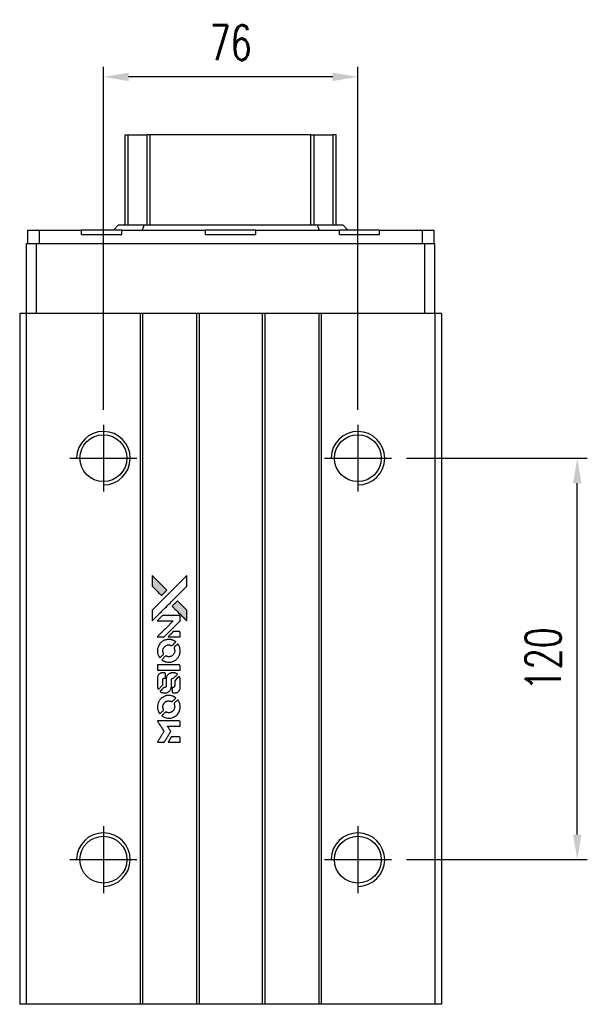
# Model space of a CAD drawing. Header units: millimetres. Extents: x 318 to 1633, y 215 to 992.
# Tile 2 of 3: x 883 to 1053, y 697 to 992. Entities that reach past the tile are written whole.
import ezdxf

# ---------------------------------------------------------------- set-up
doc = ezdxf.new("R2010")
doc.units = ezdxf.units.MM
doc.layers.get('0').update_dxf_attribs({"linetype": 'CONTINUOUS'})
doc.layers.get('DEFPOINTS').update_dxf_attribs({"linetype": 'CONTINUOUS'})
doc.layers.add('DIM', color=4, linetype='CONTINUOUS')
doc.styles.add('DIM-7', font='SIMPLEX.shx', dxfattribs={"width": 0.7, "bigfont": 'chineset.shx'})
doc.dimstyles.new('CNS', dxfattribs={"dimtxt": 3.5, "dimasz": 2.5, "dimexe": 1, "dimexo": 1.5, "dimgap": 0.09, "dimtad": 0, "dimdsep": 46, "dimtxsty": 'DIM-7', "dimcen": 0.09, "dimclrd": 1, "dimclre": 1, "dimclrt": 4, "dimadec": 0, "dimazin": 0, "dimtfac": 1, "dimtix": 1, "dimtmove": 2, "dimatfit": 3, "dimfxl": 1, "dimtvp": 0.971429, "dimtolj": 1, "dimarcsym": 0})

# ---------------------------------------------------------------- blocks, each defined once
blk = doc.blocks.new('A$Cc9bbf6f4')
at = {"linetype": 'Continuous'}
h = blk.add_hatch(color=256, dxfattribs=at)
h.dxf.hatch_style = 1
h.paths.add_polyline_path([(0, 49.82), (0, 48.21), (0, 46.6), (1.4, 45.21, 0.000288), (1.93, 44.68, 0.000479), (2.39, 44.23, 0.000013), (2.8, 43.83, 0.197177), (2.8, 43.82, 0.197497), (2.81, 43.83, 0.00004), (3.04, 44.06, 0.000834), (3.3, 44.32, 0.000506), (3.61, 44.62), (4.41, 45.42), (2.2, 47.62)])
h.paths.add_polyline_path([(7.54, 42.28), (6.74, 41.48, 0.000476), (6.43, 41.17, 0.000789), (6.17, 40.91, 0.000035), (5.94, 40.68, 0.19758), (5.94, 40.67, 0.198396), (5.94, 40.67, 0.000019), (6.26, 40.35, 0.000582), (6.61, 40, 0.000351), (7.03, 39.58, 0.000108), (8.8, 37.82, 0.000692), (9.69, 36.93, 0.000077), (10.31, 36.31, 0.197527), (10.34, 36.3, 0.410181), (10.35, 36.31, 0.000493), (10.35, 36.64, 0.002424), (10.35, 37.1, 0.000529), (10.36, 37.88), (10.36, 39.46), (8.95, 40.87)])
for points in [[(1.4, 45.21, 0.000288), (1.93, 44.68, 0.000479), (2.39, 44.23, 0.000013), (2.8, 43.83, 0.197177), (2.8, 43.82, 0.197497), (2.81, 43.83, 0.00004), (3.04, 44.06, 0.000836), (3.3, 44.32, 0.000505), (3.61, 44.62), (4.41, 45.42), (2.2, 47.62), (0, 49.82), (0, 48.21), (0, 46.6)], [(1.94, 38.2, -0.000056), (2.9, 39.16, -0.000021), (4.26, 40.51, -0.000021), (5.73, 41.98, -0.000025), (7.11, 43.36), (10.36, 46.6), (10.35, 48.2), (10.35, 49.8), (8.17, 47.64, 0.000274), (7.13, 46.6, 0.000123), (5.76, 45.23, 0.000121), (4.31, 43.79, 0.000165), (3, 42.48), (0, 39.49), (0, 37.88), (0, 36.26)], [(7.03, 39.58, 0.000108), (8.8, 37.82, 0.000692), (9.69, 36.93, 0.000077), (10.31, 36.31, 0.197527), (10.34, 36.3, 0.410182), (10.35, 36.31, 0.000493), (10.35, 36.64, 0.002424), (10.35, 37.1, 0.000529), (10.36, 37.88), (10.36, 39.46), (8.95, 40.87), (7.54, 42.28), (6.74, 41.48, 0.000476), (6.43, 41.17, 0.000789), (6.17, 40.91, 0.000035), (5.94, 40.68, 0.19758), (5.94, 40.67, 0.198396), (5.94, 40.67, 0.000019), (6.26, 40.35, 0.000582), (6.61, 40, 0.000351)], [(2.56, 31.51), (3.6, 31.51), (5.98, 33.89), (8.36, 36.28), (8.36, 36.95, 0.0008), (8.35, 37.37, 0.010795), (8.35, 37.53, 0.030495), (8.34, 37.62, 0.080372), (8.32, 37.67, 0.03816), (8.28, 37.73, 0.041799), (8.24, 37.78, 0.042486), (8.19, 37.82, 0.042078), (8.13, 37.85, 0.099276), (8.05, 37.87, 0.003302), (7.72, 37.87, 0.002586), (7.14, 37.88, 0.000204), (5.6, 37.87), (3.13, 37.87), (2.34, 37.07), (1.54, 36.28), (3.92, 36.27), (6.29, 36.26), (3.94, 33.93, 0.000253), (3.04, 33.03, 0.000412), (2.28, 32.27, 0.000041), (1.59, 31.58, 0.041338), (1.57, 31.55), (1.53, 31.51)], [(6.56, 31.51), (8.36, 31.51), (8.36, 32.18), (8.35, 32.85), (8.3, 32.92, 0.03146), (8.28, 32.96, 0.026444), (8.25, 32.99, 0.026444), (8.21, 33.02, 0.031457), (8.18, 33.05), (8.1, 33.1), (7.21, 33.1), (6.32, 33.11), (5.54, 32.32, 0.000745), (5.25, 32.02, 0.001228), (5, 31.76, 0.000087), (4.77, 31.53, 0.195134), (4.77, 31.52, 0.412117), (4.77, 31.51, 0.000048), (5.29, 31.51, 0.00109), (5.87, 31.51, 0.000653)], [(1.59, 26.95, 0.023681), (1.63, 26.67, 0.022402), (1.7, 26.38, 0.021929), (1.8, 26.1, 0.020503), (1.92, 25.83, 0.013745), (2, 25.67, 0.009767), (2.1, 25.5, 0.009658), (2.2, 25.34, 0.027804), (2.28, 25.24), (2.31, 25.2), (2.81, 25.7, 0.002053), (3.05, 25.94, 0.006738), (3.21, 26.1, 0.007826), (3.31, 26.21, 0.063909), (3.35, 26.27, 0.061532), (3.38, 26.36, 0.068674), (3.39, 26.45, 0.052072), (3.37, 26.56, 0.019648), (3.33, 26.71, -0.018366), (3.27, 26.89, -0.0288), (3.24, 27.05, -0.029061), (3.22, 27.21, -0.019155), (3.22, 27.39, -0.053809), (3.28, 27.79, -0.058833), (3.42, 28.15, -0.058566), (3.64, 28.48, -0.052525), (3.94, 28.75, -0.044733), (4.2, 28.91, -0.040573), (4.48, 29.02, -0.041123), (4.78, 29.09, -0.04951), (5.07, 29.09, -0.017369), (5.2, 29.08, -0.024255), (5.32, 29.06, -0.023787), (5.44, 29.03, -0.015798), (5.57, 28.98, 0.010631), (5.65, 28.94, 0.033653), (5.71, 28.93, 0.037806), (5.76, 28.92, 0.016307), (5.84, 28.92, 0.068179), (5.98, 28.94, 0.095747), (6.09, 29, 0.033418), (6.25, 29.13, 0.002133), (6.67, 29.56, 0.001452), (6.91, 29.81, 0.012393), (7.01, 29.92, 0.020479), (7.06, 29.99, 0.344362), (7.06, 30.01, 0.074287), (7, 30.07, 0.005454), (6.82, 30.18, 0.008391), (6.63, 30.3, 0.017097), (6.47, 30.38, 0.027375), (6.15, 30.52, 0.02835), (5.82, 30.62, 0.027723), (5.47, 30.68, 0.023913), (5.1, 30.71, 0.027047), (4.66, 30.7, 0.031685), (4.24, 30.64, 0.032425), (3.84, 30.53, 0.031013), (3.46, 30.37, 0.037914), (3, 30.1, 0.040153), (2.6, 29.76, 0.039834), (2.25, 29.37, 0.036173), (1.96, 28.91, 0.040752), (1.76, 28.46, 0.035885), (1.63, 27.97, 0.035491), (1.57, 27.45, 0.037615)], [(2.97, 24.57, 0.018008), (3.12, 24.47, 0.009842), (3.3, 24.36, 0.009807), (3.5, 24.26, 0.015716), (3.67, 24.18, 0.048467), (4.27, 23.99, 0.045841), (4.92, 23.92, 0.046006), (5.56, 23.96, 0.049638), (6.17, 24.12, 0.064819), (6.96, 24.54, 0.06695), (7.61, 25.15, 0.066691), (8.08, 25.9, 0.063505), (8.34, 26.77, 0.03135), (8.36, 26.99, 0.010439), (8.37, 27.31, 0.010391), (8.36, 27.64, 0.032408), (8.34, 27.86, 0.015696), (8.29, 28.11, 0.018095), (8.22, 28.35, 0.018551), (8.14, 28.58, 0.018352), (8.04, 28.81, 0.015568), (7.96, 28.96, 0.009832), (7.86, 29.12, 0.009795), (7.76, 29.28, 0.023727), (7.68, 29.39), (7.64, 29.43), (7.15, 28.95, 0.001528), (6.87, 28.67, 0.010022), (6.73, 28.53, 0.019586), (6.65, 28.44, 0.061865), (6.61, 28.37, 0.055054), (6.58, 28.26, 0.061607), (6.57, 28.16, 0.048725), (6.59, 28.03, 0.020221), (6.63, 27.87, -0.017722), (6.68, 27.7, -0.02685), (6.71, 27.55, -0.02759), (6.73, 27.39, -0.020233), (6.73, 27.22, -0.04793), (6.68, 26.89, -0.048386), (6.57, 26.58, -0.047866), (6.4, 26.3, -0.044964), (6.18, 26.04, -0.04333), (5.91, 25.83, -0.050921), (5.63, 25.67, -0.051473), (5.32, 25.58, -0.0459), (4.99, 25.55, -0.019014), (4.83, 25.56, -0.024114), (4.68, 25.58, -0.025081), (4.54, 25.61, -0.023892), (4.4, 25.66, 0.008624), (4.29, 25.7, 0.026486), (4.22, 25.72, 0.035074), (4.15, 25.73, 0.02756), (4.08, 25.73, 0.087163), (3.97, 25.71, 0.073291), (3.86, 25.65, 0.028074), (3.71, 25.51, 0.002594), (3.35, 25.16), (2.85, 24.66)], [(4.96, 21.54), (8.35, 21.54), (8.35, 22.21), (8.35, 22.87), (8.31, 22.95, 0.071429), (8.27, 23.02, 0.054799), (8.2, 23.07, 0.053585), (8.12, 23.11, 0.060698), (8.03, 23.14, 0.033975), (7.89, 23.15), (6.17, 23.15, 0.000726), (4.48, 23.14, 0.001084), (3.01, 23.14), (1.57, 23.13), (1.57, 22.33), (1.57, 21.53)], [(1.58, 16.57, 0.018538), (1.59, 16.47, 0.010695), (1.62, 16.34, 0.01068), (1.64, 16.22, 0.017678), (1.67, 16.12, 0.013849), (1.72, 16.01, 0.011814), (1.77, 15.89, 0.004513), (1.82, 15.78, 0.290035), (1.83, 15.77, 0.196418), (1.84, 15.77, 0.000124), (2.04, 15.97, 0.001477), (2.26, 16.19, 0.000898), (2.52, 16.45), (3.2, 17.12), (3.2, 17.97, -0.001471), (3.21, 18.61, -0.028714), (3.22, 18.81, -0.097073), (3.26, 18.92, -0.084199), (3.33, 19.01, -0.042698), (3.4, 19.06, -0.053912), (3.46, 19.09, -0.051004), (3.53, 19.1, -0.032967), (3.61, 19.11, 0.00807), (3.66, 19.11, 0.003023), (3.72, 19.11, 0.002994), (3.78, 19.12, 0.003629), (3.85, 19.12), (3.99, 19.13), (3.99, 19.78, 0.001618), (3.99, 20.09, 0.005206), (3.99, 20.29, 0.00535), (3.98, 20.44, 0.060675), (3.97, 20.49, 0.048484), (3.96, 20.52, 0.02389), (3.94, 20.56, 0.022812), (3.91, 20.6, 0.02462), (3.88, 20.63, 0.061781), (3.8, 20.7, 0.080179), (3.71, 20.73, 0.048561), (3.58, 20.75, 0.010021), (3.36, 20.76, 0.016602), (3.06, 20.75, 0.031409), (2.81, 20.71, 0.036474), (2.6, 20.66, 0.03439), (2.4, 20.57, 0.065928), (2.08, 20.35, 0.069066), (1.83, 20.05, 0.065697), (1.67, 19.68, 0.051559), (1.59, 19.26, 0.020904), (1.57, 19.03, 0.000451), (1.57, 17.91, 0.000419), (1.57, 16.78, 0.022759)], [(2.46, 15.08, 0.023289), (2.62, 14.98, 0.026845), (2.78, 14.9, 0.026047), (2.96, 14.83, 0.019751), (3.16, 14.77, 0.013249), (3.27, 14.75, 0.025169), (3.36, 14.74, 0.016532), (3.48, 14.73, 0.002937), (3.69, 14.73, 0.003317), (3.88, 14.73, 0.011808), (4, 14.74, 0.01777), (4.1, 14.75, 0.021476), (4.18, 14.76, 0.04325), (4.54, 14.87, 0.045753), (4.87, 15.05, 0.04649), (5.16, 15.27, 0.047672), (5.39, 15.54, 0.025315), (5.47, 15.66, 0.015208), (5.55, 15.81, 0.01512), (5.62, 15.96, 0.022488), (5.67, 16.1, 0.027857), (5.72, 16.31, 0.034138), (5.75, 16.52, 0.014286), (5.76, 16.83, 0.00124), (5.76, 17.62, -0.00103), (5.77, 18.11, -0.002552), (5.77, 18.47, -0.001594), (5.77, 18.74, -0.047676), (5.78, 18.81, -0.085307), (5.83, 18.93, -0.097789), (5.91, 19.02, -0.085947), (6.03, 19.07, -0.051339), (6.19, 19.1, 0.014634), (6.24, 19.11, 0.015028), (6.29, 19.12, 0.014927), (6.34, 19.13, 0.059415), (6.37, 19.14, 0.070595), (6.42, 19.18, 0.00028), (6.99, 19.74, 0.000111), (7.57, 20.32, 0.200239), (7.58, 20.35, 0.268906), (7.58, 20.36, 0.001866), (7.44, 20.44, 0.007532), (7.3, 20.51, 0.017818), (7.2, 20.56, 0.013256), (7.08, 20.61, 0.011636), (6.96, 20.65, 0.011528), (6.84, 20.69, 0.012303), (6.71, 20.72, 0.0423), (6.52, 20.74, 0.013657), (6.23, 20.75, 0.013857), (5.94, 20.74, 0.037428), (5.74, 20.71, 0.014927), (5.6, 20.68, 0.0122), (5.46, 20.63, 0.012518), (5.32, 20.59, 0.023062), (5.22, 20.54, 0.065961), (4.84, 20.28, 0.06055), (4.52, 19.92, 0.059676), (4.3, 19.5, 0.060497), (4.18, 19.03, 0.025683), (4.17, 18.93, 0.001528), (4.17, 18.63, 0.002124), (4.17, 18.25, 0.001173), (4.16, 17.78, -0.000809), (4.16, 16.97, -0.017164), (4.15, 16.73, -0.063931), (4.13, 16.6, -0.108429), (4.07, 16.51, -0.052941), (4.01, 16.46, -0.063675), (3.94, 16.42, -0.050562), (3.86, 16.4, -0.020337), (3.74, 16.39, 0.009897), (3.66, 16.38, 0.016482), (3.6, 16.37, 0.019019), (3.55, 16.36, 0.06043), (3.52, 16.35, 0.076267), (3.45, 16.3, 0.00054), (2.92, 15.77, 0.000307), (2.39, 15.22, 0.142594), (2.36, 15.18, 0.232419), (2.37, 15.16, 0.022995), (2.39, 15.14, 0.024627), (2.42, 15.11, 0.015407)], [(5.97, 14.99, 0.065483), (6.01, 14.92, 0.053271), (6.07, 14.84, 0.052018), (6.14, 14.79, 0.0556), (6.23, 14.75, 0.036839), (6.28, 14.73, 0.026922), (6.34, 14.72, 0.016905), (6.43, 14.72, 0.004317), (6.57, 14.72, 0.016369), (6.86, 14.73, 0.029936), (7.1, 14.76, 0.03418), (7.31, 14.81, 0.031327), (7.52, 14.9, 0.046935), (7.77, 15.05, 0.054053), (7.97, 15.24, 0.053701), (8.14, 15.47, 0.045364), (8.25, 15.75, 0.032479), (8.32, 15.99, 0.03386), (8.35, 16.24, 0.013578), (8.36, 16.62, 0.001155), (8.36, 17.61, 0.000413), (8.35, 18.47, 0.005008), (8.35, 18.79, 0.013199), (8.34, 18.98, 0.033956), (8.32, 19.11, 0.013909), (8.28, 19.25, 0.010864), (8.24, 19.4, 0.010938), (8.19, 19.53, 0.028702), (8.15, 19.62), (8.12, 19.69), (7.42, 19.01), (6.73, 18.33), (6.73, 17.53, -0.001504), (6.73, 17.18, -0.00328), (6.73, 16.92, -0.001901), (6.72, 16.72, -0.061333), (6.71, 16.67, -0.063621), (6.68, 16.6, -0.048633), (6.64, 16.53, -0.046769), (6.57, 16.47, -0.047961), (6.5, 16.43, -0.02678), (6.44, 16.4, -0.050957), (6.39, 16.39, -0.029398), (6.32, 16.38, -0.00401), (6.17, 16.37), (5.94, 16.37), (5.94, 15.72, 0.001061), (5.94, 15.34, 0.009147), (5.94, 15.17, 0.020721), (5.95, 15.07, 0.051619)], [(1.59, 10.22, 0.024131), (1.63, 9.93, 0.022344), (1.7, 9.64, 0.021883), (1.81, 9.34, 0.020884), (1.93, 9.06, 0.010669), (2.02, 8.9, 0.010389), (2.11, 8.74, 0.010913), (2.2, 8.59, 0.022227), (2.28, 8.49), (2.31, 8.45), (2.82, 8.96, 0.002452), (3.01, 9.16, 0.003628), (3.18, 9.34, 0.001662), (3.33, 9.49, 0.070159), (3.35, 9.53, 0.047671), (3.36, 9.56, 0.018624), (3.37, 9.6, 0.017921), (3.38, 9.65, 0.018804), (3.39, 9.7, 0.018255), (3.39, 9.76, 0.041312), (3.38, 9.81, 0.037164), (3.37, 9.86, 0.012342), (3.34, 9.93, -0.015101), (3.28, 10.1, -0.035998), (3.25, 10.24, -0.033244), (3.23, 10.38, -0.011249), (3.22, 10.58, -0.004059), (3.23, 10.75, -0.019693), (3.23, 10.85, -0.027943), (3.24, 10.93, -0.014411), (3.27, 11.02, -0.033089), (3.35, 11.25, -0.033887), (3.45, 11.47, -0.034021), (3.59, 11.67, -0.033942), (3.75, 11.85, -0.02816), (3.94, 12.01, -0.035032), (4.12, 12.13, -0.035269), (4.33, 12.23, -0.029196), (4.56, 12.3, -0.037862), (4.82, 12.35, -0.043657), (5.07, 12.35, -0.043064), (5.33, 12.31, -0.035184), (5.59, 12.23, 0.033699), (5.72, 12.19, 0.052815), (5.83, 12.17, 0.059167), (5.93, 12.18, 0.058972), (6.03, 12.21, 0.059208), (6.11, 12.26, 0.021125), (6.2, 12.35, 0.008691), (6.36, 12.5, 0.000851), (6.74, 12.88, 0.001873), (6.93, 13.08, 0.013884), (7.02, 13.18, 0.022355), (7.06, 13.23, 0.341453), (7.06, 13.26, 0.073011), (7.01, 13.31, 0.004587), (6.83, 13.42, 0.00748), (6.64, 13.54, 0.016837), (6.5, 13.62, 0.028606), (6.14, 13.78, 0.031352), (5.78, 13.88, 0.031004), (5.41, 13.95, 0.0268), (5.01, 13.97, 0.026698), (4.59, 13.95, 0.03002), (4.19, 13.88, 0.030357), (3.81, 13.77, 0.028554), (3.43, 13.6, 0.062944), (2.73, 13.14, 0.062206), (2.17, 12.51, 0.062448), (1.78, 11.77, 0.064355), (1.59, 10.96, 0.017377), (1.57, 10.8, 0.008369), (1.57, 10.59, 0.008367), (1.57, 10.38, 0.01757)], [(2.97, 7.83, 0.064158), (3.75, 7.41, 0.06356), (4.62, 7.2, 0.064004), (5.51, 7.22, 0.066747), (6.35, 7.46, 0.04321), (6.88, 7.75, 0.044737), (7.34, 8.12, 0.044901), (7.73, 8.56, 0.044184), (8.04, 9.08, 0.026293), (8.2, 9.46, 0.033344), (8.3, 9.84, 0.033227), (8.36, 10.22, 0.025815), (8.37, 10.65, 0.023119), (8.34, 11.05, 0.031044), (8.28, 11.42, 0.031337), (8.17, 11.76, 0.024258), (8.01, 12.13, 0.015622), (7.94, 12.26, 0.008495), (7.84, 12.41, 0.008415), (7.75, 12.55, 0.020814), (7.67, 12.66), (7.64, 12.7), (7.14, 12.22, 0.002843), (6.78, 11.85, 0.033917), (6.65, 11.7, 0.087906), (6.59, 11.59, 0.073302), (6.57, 11.45, 0.022047), (6.57, 11.39, 0.026465), (6.58, 11.33, 0.022233), (6.6, 11.26, 0.009985), (6.63, 11.17, -0.039011), (6.71, 10.86, -0.044398), (6.73, 10.55, -0.045096), (6.7, 10.24, -0.04265), (6.61, 9.94, -0.071154), (6.38, 9.52, -0.068827), (6.04, 9.17, -0.068713), (5.61, 8.93, -0.070507), (5.14, 8.82, -0.028605), (4.93, 8.81, -0.031418), (4.74, 8.83, -0.031044), (4.54, 8.87, -0.02668), (4.35, 8.93, 0.038913), (4.23, 8.97, 0.043732), (4.11, 8.99, 0.047754), (4.01, 8.98, 0.075756), (3.92, 8.95, 0.07294), (3.87, 8.92, 0.003456), (3.74, 8.8, 0.005023), (3.57, 8.64, 0.002422), (3.35, 8.42, 0.000819), (3.16, 8.23, 0.001349), (3, 8.07, 0.0001), (2.85, 7.92, 0.205335), (2.85, 7.92, 0.219821), (2.85, 7.91, 0.002494), (2.88, 7.89, 0.007089), (2.92, 7.86, 0.004494)], [(2.58, 0), (3.61, 0), (3.78, 0.28, -0.000297), (3.88, 0.45, -0.000037), (4.11, 0.83, -0.000043), (4.39, 1.27, -0.000036), (4.68, 1.75, 0.000044), (4.96, 2.21, 0.000063), (5.22, 2.63, 0.000035), (5.43, 2.98, 0.0009), (5.49, 3.07), (5.57, 3.21), (5.46, 3.39, 0.001175), (5.4, 3.49, 0.000208), (5.28, 3.69, 0.000225), (5.13, 3.92, 0.000203), (4.99, 4.15, -0.000711), (4.85, 4.37, -0.001119), (4.73, 4.57, -0.000263), (4.62, 4.74, -0.04589), (4.61, 4.76, -0.519312), (4.63, 4.77, -0.001914), (4.9, 4.78, -0.003124), (5.35, 4.78, -0.000285), (6.48, 4.78), (8.36, 4.78), (8.36, 5.44, 0.001727), (8.36, 5.91, 0.025279), (8.35, 6.07, 0.073886), (8.32, 6.17, 0.07426), (8.27, 6.25, 0.03264), (8.25, 6.27, 0.01784), (8.22, 6.3, 0.017712), (8.19, 6.32, 0.026854), (8.16, 6.34), (8.1, 6.37), (4.82, 6.38), (1.55, 6.38), (1.57, 6.35, -0.004595), (1.59, 6.32, -0.00016), (1.65, 6.22, -0.000298), (1.72, 6.1, -0.000208), (1.81, 5.97, 0.000986), (2.05, 5.58, 0.00025), (2.44, 4.95, 0.000268), (2.87, 4.27, 0.000436), (3.23, 3.7, -0.002932), (3.34, 3.51, -0.004718), (3.44, 3.35, -0.001113), (3.52, 3.21, -0.227179), (3.53, 3.19, -0.045982), (3.52, 3.17, -0.000145), (3.4, 2.98, -0.000825), (3.27, 2.77, -0.000517), (3.11, 2.51, 0.000056), (2.57, 1.65, 0.000289), (2.28, 1.17, 0.000481), (2.06, 0.81, 0.000418), (1.82, 0.44), (1.55, 0)], [(6.56, 0), (8.36, 0), (8.36, 0.66, 0.000842), (8.36, 1.08, 0.010591), (8.36, 1.23, 0.028995), (8.35, 1.32, 0.069543), (8.33, 1.39, 0.051063), (8.29, 1.44, 0.039932), (8.24, 1.5, 0.039414), (8.19, 1.55, 0.045845), (8.12, 1.58, 0.094811), (8.06, 1.6, 0.007124), (7.88, 1.6, 0.004713), (7.58, 1.61, 0.000534), (6.9, 1.61), (5.73, 1.61), (5.62, 1.44, 0.000828), (5.33, 0.96, 0.000879), (5.04, 0.48, 0.000048), (4.75, 0.02, 0.137596), (4.75, 0.01, 0.413028), (4.75, 0, 0.000016), (5.28, 0, 0.000623), (5.86, 0, 0.000374)]]:
    blk.add_lwpolyline(points, format="xyb", close=True)
blk = doc.blocks.new('*D76')
at = {"layer": 'DEFPOINTS', "color": 0}
for p in [(994.27, 860.63), (1049.78, 860.63), (994.27, 740.63)]:
    blk.add_point(p, dxfattribs=at)
at = {"layer": 'DIM', "color": 7, "lineweight": -2}
for p, q in [((998.77, 860.63), (1052.78, 860.63)), ((1049.78, 748.13), (1049.78, 853.13)), ((998.77, 740.63), (1052.78, 740.63))]:
    blk.add_line(p, q, dxfattribs=at)
at = {"layer": 'DIM', "color": 7}
for points in [[(1048.53, 853.13), (1051.03, 853.13), (1049.78, 860.63)], [(1048.53, 748.13), (1051.03, 748.13), (1049.78, 740.63)]]:
    blk.add_solid(points, dxfattribs=at)
at = {"layer": 'DIM', "color": 7, "insert": (1039.58, 800.63), "char_height": 10.5, "attachment_point": 5, "rotation": 90, "style": 'DIM-7'}
blk.add_mtext('\\A1;120', dxfattribs=at)
blk = doc.blocks.new('*D77')
at = {"layer": 'DEFPOINTS', "color": 0}
for p in [(908.27, 974.63), (908.27, 870.63), (984.27, 870.63)]:
    blk.add_point(p, dxfattribs=at)
at = {"layer": 'DIM', "color": 7, "lineweight": -2}
for p, q in [((908.27, 875.13), (908.27, 977.63)), ((984.27, 875.13), (984.27, 977.63)), ((976.77, 974.63), (915.77, 974.63))]:
    blk.add_line(p, q, dxfattribs=at)
at = {"layer": 'DIM', "color": 7}
for points in [[(915.77, 975.88), (915.77, 973.38), (908.27, 974.63)], [(976.77, 975.88), (976.77, 973.38), (984.27, 974.63)]]:
    blk.add_solid(points, dxfattribs=at)
at = {"layer": 'DIM', "color": 7, "insert": (946.27, 984.83), "char_height": 10.5, "attachment_point": 5, "style": 'DIM-7'}
blk.add_mtext('\\A1;76', dxfattribs=at)

msp = doc.modelspace()

# ---------------------------------------------------------------- linework, layer by layer
at = {"color": 7, "linetype": 'Continuous', "lineweight": 25}
for p, q in [((914.766, 930.381), (914.766, 957.269)), ((914.767, 930.381), (914.767, 957.269)), ((915.686, 930.381), (915.686, 957.269)), ((922.277, 957.269), (921.291, 957.269)), ((921.291, 930.381), (921.291, 957.269)), ((970.255, 957.269), (922.277, 957.269)), ((922.277, 930.381), (922.277, 957.269)), ((970.255, 930.381), (970.255, 957.269)), ((971.241, 930.381), (971.241, 957.269)), ((977.765, 957.269), (976.846, 957.269)), ((976.846, 930.381), (976.846, 957.269)), ((977.765, 930.381), (977.765, 957.269)), ((977.766, 957.269), (977.765, 957.269)), ((977.766, 930.381), (977.766, 957.269)), ((912.768, 930.381), (911.228, 928.841)), ((912.768, 930.381), (920.44, 930.381)), ((920.44, 930.381), (919.802, 928.841)), ((920.44, 930.381), (972.092, 930.381)), ((972.092, 930.381), (972.73, 928.841)), ((972.092, 930.381), (979.764, 930.381)), ((979.764, 930.381), (981.304, 928.841)), ((885.616, 928.841), (885.616, 924.841)), ((885.616, 928.841), (889.116, 928.841)), ((889.116, 928.841), (889.116, 924.841)), ((889.116, 928.841), (901.766, 928.841)), ((901.766, 927.491), (901.766, 928.841)), ((913.766, 928.841), (901.766, 928.841)), ((901.766, 927.491), (913.766, 927.491)), ((913.766, 927.491), (913.766, 928.841)), ((913.766, 928.841), (938.766, 928.841)), ((938.766, 927.491), (938.766, 928.841)), ((953.766, 928.841), (938.766, 928.841)), ((938.766, 927.491), (953.766, 927.491)), ((953.766, 927.491), (953.766, 928.841)), ((953.766, 928.841), (978.766, 928.841)), ((978.766, 927.491), (978.766, 928.841)), ((990.766, 928.841), (978.766, 928.841)), ((978.766, 927.491), (990.766, 927.491)), ((990.766, 927.491), (990.766, 928.841)), ((990.766, 928.841), (1003.416, 928.841)), ((1003.416, 928.841), (1003.416, 924.841)), ((1003.416, 928.841), (1006.916, 928.841)), ((1006.916, 928.841), (1006.916, 924.841)), ((885.266, 903.881), (885.266, 924.841)), ((885.266, 924.841), (888.266, 924.841)), ((888.266, 903.881), (888.266, 924.841)), ((888.266, 924.841), (1004.266, 924.841)), ((1004.266, 903.881), (1004.266, 924.841)), ((1004.266, 924.841), (1007.266, 924.841)), ((1007.266, 903.881), (1007.266, 924.841)), ((883.266, 903.881), (883.266, 697.381)), ((885.216, 903.881), (883.266, 903.881)), ((885.216, 903.881), (885.216, 697.381)), ((919.217, 903.881), (885.216, 903.881)), ((919.217, 903.881), (919.217, 697.381)), ((919.967, 903.881), (919.217, 903.881)), ((919.967, 903.881), (919.967, 697.381)), ((936.067, 903.881), (919.967, 903.881)), ((936.067, 903.881), (936.067, 697.381)), ((936.817, 903.881), (936.067, 903.881)), ((936.817, 903.881), (936.817, 697.381)), ((955.715, 903.881), (936.817, 903.881)), ((955.715, 903.881), (955.715, 697.381)), ((956.465, 903.881), (955.715, 903.881)), ((956.465, 903.881), (956.465, 697.381)), ((972.565, 903.881), (956.465, 903.881)), ((972.565, 903.881), (972.565, 697.381)), ((973.315, 903.881), (972.565, 903.881)), ((973.315, 903.881), (973.315, 697.381)), ((1007.216, 903.881), (973.315, 903.881)), ((1007.216, 903.881), (1007.216, 697.381)), ((1009.266, 903.881), (1007.216, 903.881)), ((1009.266, 903.881), (1009.266, 697.381)), ((908.266, 870.631), (908.266, 850.631)), ((984.266, 870.631), (984.266, 850.631)), ((898.266, 860.631), (918.266, 860.631)), ((974.266, 860.631), (994.266, 860.631)), ((908.266, 750.631), (908.266, 730.631)), ((984.266, 750.631), (984.266, 730.631)), ((898.266, 740.631), (918.266, 740.631)), ((974.266, 740.631), (994.266, 740.631)), ((885.216, 697.381), (883.266, 697.381)), ((919.217, 697.381), (885.216, 697.381)), ((919.967, 697.381), (919.217, 697.381)), ((936.067, 697.381), (919.967, 697.381)), ((936.817, 697.381), (936.067, 697.381)), ((955.715, 697.381), (936.817, 697.381)), ((956.465, 697.381), (955.715, 697.381)), ((972.565, 697.381), (956.465, 697.381)), ((973.315, 697.381), (972.565, 697.381)), ((1007.216, 697.381), (973.315, 697.381)), ((1009.266, 697.381), (1007.216, 697.381))]:
    msp.add_line(p, q, dxfattribs=at)
for centre in [(908.266, 860.631), (984.266, 860.631), (908.266, 740.631), (984.266, 740.631)]:
    msp.add_circle(centre, 7, dxfattribs=at)
for centre in [(908.266, 860.631), (984.266, 860.631), (908.266, 740.631), (984.266, 740.631)]:
    msp.add_arc(centre, 8, 270, 179.29305, dxfattribs=at)
for points in [[(914.767, 957.269), (914.767, 957.269), (914.786, 957.269), (914.875, 957.269), (914.943, 957.269), (915.12, 957.269), (915.228, 957.269), (915.455, 957.269), (915.574, 957.269), (915.686, 957.269)], [(915.686, 957.269), (916.317, 957.269), (916.975, 957.269), (918.241, 957.269), (918.846, 957.269), (919.89, 957.269), (920.327, 957.269), (920.974, 957.269), (921.184, 957.269), (921.291, 957.269)], [(970.255, 957.269), (970.363, 957.269), (970.477, 957.269), (970.699, 957.269), (970.807, 957.269), (970.993, 957.269), (971.071, 957.269), (971.186, 957.269), (971.223, 957.269), (971.241, 957.269)], [(971.241, 957.269), (971.348, 957.269), (971.558, 957.269), (972.205, 957.269), (972.642, 957.269), (973.686, 957.269), (974.291, 957.269), (975.557, 957.269), (976.215, 957.269), (976.846, 957.269)]]:
    msp.add_open_spline(points, degree=3, knots=[0, 0, 0, 0, 0.25, 0.25, 0.5, 0.5, 0.75, 0.75, 1, 1, 1, 1], dxfattribs=at)

# ---------------------------------------------------------------- block references
msp.add_blockref('A$Cc9bbf6f4', (922.819, 775.731))

# ---------------------------------------------------------------- dimensions: what is measured, and where the dimension line sits
at = {"layer": 'DIM', "color": 0}
dim = msp.add_linear_dim(base=(908.266, 974.628), p1=(984.266, 870.631), p2=(908.266, 870.631), dimstyle='CNS', override={"dimscale": 3, "dimclrd": 7, "dimclre": 7, "dimclrt": 7}, dxfattribs=at)
dim.commit()
dim.dimension.update_dxf_attribs({"geometry": '*D77', "text_midpoint": (946.266, 984.828)})
dim = msp.add_linear_dim(base=(1049.778, 860.631), p1=(994.266, 740.631), p2=(994.266, 860.631), angle=90, dimstyle='CNS', override={"dimscale": 3, "dimclrd": 7, "dimclre": 7, "dimclrt": 7}, dxfattribs=at)
dim.commit()
dim.dimension.update_dxf_attribs({"geometry": '*D76', "text_midpoint": (1039.578, 800.631)})

doc.saveas('drawing.dxf')
